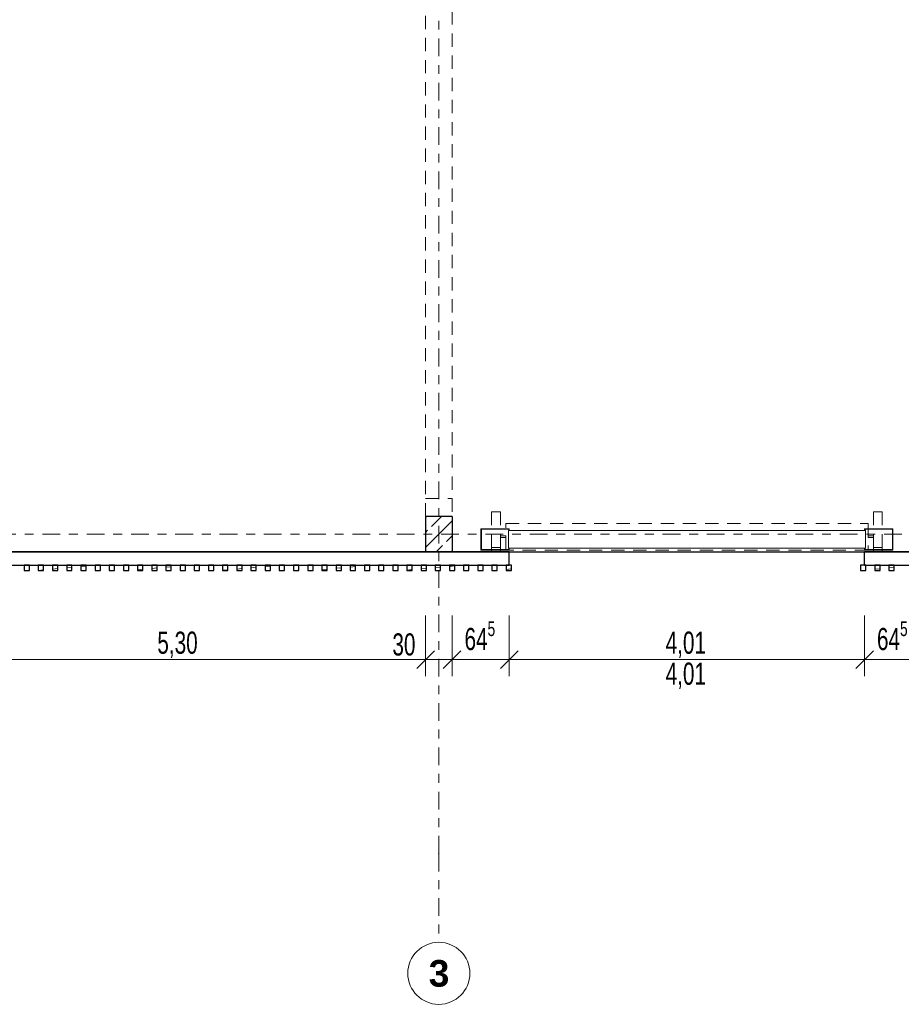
# Model space of a CAD drawing. Header units: metres. Extents: x -3.3 to 34.5, y -5.3 to 16.4.
# Tile 4 of 12: x 6.5 to 16.4, y -5.3 to 5.8. Entities that reach past the tile are written whole.
import ezdxf

# ---------------------------------------------------------------- set-up
doc = ezdxf.new("R2010")
doc.units = ezdxf.units.M
doc.header["$MEASUREMENT"] = 0
doc.set_wipeout_variables(frame=1)
for name, pattern in [('Raster', [0.4, 0.2, -0.1, 0, -0.1]), ('Strichlinie eng', [0.23, 0.15, -0.08]), ('Untersicht', [0.2, 0.15, -0.05]), ('Wipeout_Contour', [1, 0, -1])]:
    doc.linetypes.add(name, pattern=pattern)
for name, color, linetype in [('Neubau_10 Fassade', 7, 'Continuous'), ('Neubau_10 Stütze', 7, 'Continuous'), ('Neubau_20 Decke Roh', 7, 'Continuous'), ('Neubau_20 Träger', 7, 'Continuous'), ('Neubau_86 Achsraster', 7, 'Continuous'), ('Neubau_93 1_100 Bemaßung', 7, 'Continuous')]:
    doc.layers.add(name, color=color, linetype=linetype)
doc.styles.add('ERSTELLTER_STIL_1', font='GOTHIC.TTF', dxfattribs={"width": 0.7})
doc.styles.add('ERSTELLTER_STIL_2', font='arial.ttf')
doc.styles.add('ERSTELLTER_STIL_3', font='arialbd.ttf')
doc.dimstyles.new('ERSTELLTER_STIL__2', dxfattribs={"dimtxt": 0.25, "dimasz": 0.190285, "dimexe": 0.18, "dimexo": 0.5, "dimgap": 0, "dimtad": 1, "dimtih": 1, "dimtoh": 1, "dimzin": 0, "dimdsep": 46, "dimtxsty": 'ERSTELLTER_STIL_2', "dimblk": 'ARROWHEAD_6', "dimblk1": 'ARROWHEAD_6', "dimblk2": 'ARROWHEAD_6', "dimcen": 0.09, "dimclrd": 7, "dimclre": 7, "dimclrt": 7, "dimazin": 0, "dimtfac": 1, "dimtdec": 4, "dimtmove": 0, "dimatfit": 3, "dimfxl": 1, "dimtolj": 1, "dimtzin": 0, "dimarcsym": 0})
doc.dimstyles.new('ERSTELLTER_STIL__3', dxfattribs={"dimtxt": 0.25, "dimasz": 0.190285, "dimexe": 0.18, "dimexo": 0.5, "dimgap": 0, "dimtad": 1, "dimtih": 1, "dimtoh": 1, "dimzin": 0, "dimdsep": 46, "dimtxsty": 'ERSTELLTER_STIL_1', "dimblk": 'ARROWHEAD_6', "dimblk1": 'ARROWHEAD_6', "dimblk2": 'ARROWHEAD_6', "dimcen": 0.09, "dimclrd": 7, "dimclre": 7, "dimclrt": 7, "dimazin": 0, "dimtfac": 1, "dimtdec": 4, "dimtmove": 0, "dimatfit": 3, "dimfxl": 1, "dimtolj": 1, "dimtzin": 0, "dimarcsym": 0})
pattern_1 = [(5, (0, 0), (-0.007844, 0.0896575), [])]

# ---------------------------------------------------------------- blocks, each defined once
blk = doc.blocks.new('*D5')
at = {"layer": 'Neubau_93 1_100 Bemaßung', "color": 7, "linetype": 'Continuous', "lineweight": 13, "transparency": 16777216}
for p, q in [((5.6, 14.124), (5.6, 14.811)), ((11.2, 14.124), (11.2, 14.811)), ((5.7, 14.724), (5.5, 14.524)), ((11.3, 14.724), (11.1, 14.524))]:
    blk.add_line(p, q, dxfattribs=at)
at = {"color": 254, "linetype": 'Wipeout_Contour', "lineweight": 0, "ltscale": 68.081289, "transparency": 16777216}
blk.add_wipeout([(8.016, 14.624), (8.784, 14.624), (8.784, 14.974), (8.016, 14.974)], dxfattribs=at).dxf.layer = 'Neubau_93 1_100 Bemaßung'
at = {"layer": 'Neubau_93 1_100 Bemaßung', "color": 7, "linetype": 'Continuous', "lineweight": 13, "transparency": 16777216}
blk.add_line((5.6, 14.624), (11.2, 14.624), dxfattribs=at)
at = {"layer": 'Neubau_93 1_100 Bemaßung', "color": 7, "lineweight": 13, "transparency": 16777216, "insert": (8.066, 14.674), "char_height": 0.25, "attachment_point": 7, "style": 'ERSTELLTER_STIL_2'}
blk.add_mtext('\\A1;5,60', dxfattribs=at)
blk = doc.blocks.new('ARROWHEAD_6')
at = {"color": 0, "linetype": 'Continuous', "lineweight": 0}
for p, q in [((0, 0), (-1, 0)), ((-0.5, -0.5), (0.5, 0.5))]:
    blk.add_line(p, q, dxfattribs=at)
blk = doc.blocks.new('*D6')
at = {"layer": 'Neubau_93 1_100 Bemaßung', "color": 7, "linetype": 'Continuous', "lineweight": 13, "transparency": 16777216}
for p, q in [((11.2, 14.124), (11.2, 14.811)), ((22.4, 14.124), (22.4, 14.811)), ((11.3, 14.724), (11.1, 14.524)), ((22.5, 14.724), (22.3, 14.524))]:
    blk.add_line(p, q, dxfattribs=at)
at = {"color": 254, "linetype": 'Wipeout_Contour', "lineweight": 0, "ltscale": 89.557691, "transparency": 16777216}
blk.add_wipeout([(16.334, 14.624), (17.266, 14.624), (17.266, 14.974), (16.334, 14.974)], dxfattribs=at).dxf.layer = 'Neubau_93 1_100 Bemaßung'
at = {"layer": 'Neubau_93 1_100 Bemaßung', "color": 7, "linetype": 'Continuous', "lineweight": 13, "transparency": 16777216}
blk.add_line((11.2, 14.624), (22.4, 14.624), dxfattribs=at)
at = {"layer": 'Neubau_93 1_100 Bemaßung', "color": 7, "lineweight": 13, "transparency": 16777216, "insert": (16.384, 14.674), "char_height": 0.25, "attachment_point": 7, "style": 'ERSTELLTER_STIL_2'}
blk.add_mtext('\\A1;11,20', dxfattribs=at)
blk = doc.blocks.new('*D18')
at = {"layer": 'Neubau_93 1_100 Bemaßung', "color": 7, "linetype": 'Continuous', "lineweight": 13, "transparency": 16777216}
for p, q in [((5.75, -1.605), (5.75, -0.917)), ((11.05, -1.605), (11.05, -0.917)), ((5.85, -1.317), (5.65, -1.518)), ((11.15, -1.317), (10.95, -1.518)), ((5.45, -1.417), (5.75, -1.417)), ((5.75, -1.417), (11.05, -1.417))]:
    blk.add_line(p, q, dxfattribs=at)
at = {"layer": 'Neubau_93 1_100 Bemaßung', "color": 7, "lineweight": 13, "transparency": 16777216, "char_height": 0.25, "attachment_point": 7, "style": 'ERSTELLTER_STIL_1'}
for s, insert in [('\\A1;5,30', (8.023, -1.397)), ('\\A1;30', (10.676, -1.374))]:
    blk.add_mtext(s, dxfattribs=dict(at, insert=insert))
blk = doc.blocks.new('*D19')
at = {"layer": 'Neubau_93 1_100 Bemaßung', "color": 7, "linetype": 'Continuous', "lineweight": 13, "transparency": 16777216}
for p, q in [((11.05, -1.605), (11.05, -0.917)), ((11.35, -1.605), (11.35, -0.917)), ((11.15, -1.317), (10.95, -1.518)), ((11.45, -1.317), (11.25, -1.518)), ((11.05, -1.417), (11.35, -1.417))]:
    blk.add_line(p, q, dxfattribs=at)
blk = doc.blocks.new('*D20')
at = {"layer": 'Neubau_93 1_100 Bemaßung', "color": 7, "linetype": 'Continuous', "lineweight": 13, "transparency": 16777216}
for p, q in [((11.35, -1.605), (11.35, -0.917)), ((11.995, -1.605), (11.995, -0.917)), ((11.45, -1.317), (11.25, -1.518)), ((12.095, -1.317), (11.895, -1.518)), ((11.35, -1.417), (11.995, -1.417))]:
    blk.add_line(p, q, dxfattribs=at)
at = {"layer": 'Neubau_93 1_100 Bemaßung', "color": 7, "lineweight": 13, "transparency": 16777216, "insert": (11.49, -1.382), "char_height": 0.25, "attachment_point": 7, "style": 'ERSTELLTER_STIL_1'}
blk.add_mtext('\\A1;64{\\H0.66x;\\S5^  ;}', dxfattribs=at)
blk = doc.blocks.new('*D21')
at = {"layer": 'Neubau_93 1_100 Bemaßung', "color": 7, "linetype": 'Continuous', "lineweight": 13, "transparency": 16777216}
for p, q in [((11.995, -1.605), (11.995, -0.917)), ((16.005, -1.605), (16.005, -0.917)), ((12.095, -1.317), (11.895, -1.518)), ((16.105, -1.317), (15.905, -1.518)), ((11.995, -1.417), (16.005, -1.417))]:
    blk.add_line(p, q, dxfattribs=at)
at = {"layer": 'Neubau_93 1_100 Bemaßung', "color": 7, "lineweight": 13, "transparency": 16777216, "char_height": 0.25, "attachment_point": 7, "style": 'ERSTELLTER_STIL_1'}
for insert in [(13.76, -1.397), (13.76, -1.747)]:
    blk.add_mtext('\\A1;4,01', dxfattribs=dict(at, insert=insert))
blk = doc.blocks.new('*D22')
at = {"layer": 'Neubau_93 1_100 Bemaßung', "color": 7, "linetype": 'Continuous', "lineweight": 13, "transparency": 16777216}
for p, q in [((16.005, -1.605), (16.005, -0.917)), ((16.65, -1.605), (16.65, -0.917)), ((16.105, -1.317), (15.905, -1.518)), ((16.75, -1.317), (16.55, -1.518)), ((16.005, -1.417), (16.65, -1.417))]:
    blk.add_line(p, q, dxfattribs=at)
at = {"layer": 'Neubau_93 1_100 Bemaßung', "color": 7, "lineweight": 13, "transparency": 16777216, "insert": (16.145, -1.382), "char_height": 0.25, "attachment_point": 7, "style": 'ERSTELLTER_STIL_1'}
blk.add_mtext('\\A1;64{\\H0.66x;\\S5^  ;}', dxfattribs=at)

msp = doc.modelspace()

# ---------------------------------------------------------------- hatches: boundary and pattern name
at = {"layer": 'Neubau_10 Fassade', "linetype": 'Continuous', "lineweight": 0, "true_color": 0x000000}
h = msp.add_hatch(dxfattribs=at)
h.set_pattern_fill('HOLZ_VOLLHOLZ_LÄNGSHOLZ', color=18, style=0, pattern_type=2)
h.set_pattern_definition(pattern_1)
h.paths.add_polyline_path([(6.52, -0.41), (6.58, -0.41), (6.58, -0.35), (6.52, -0.35)])
h = msp.add_hatch(dxfattribs=at)
h.set_pattern_fill('HOLZ_VOLLHOLZ_LÄNGSHOLZ', color=18, style=0, pattern_type=2)
h.set_pattern_definition(pattern_1)
h.paths.add_polyline_path([(6.68, -0.41), (6.74, -0.41), (6.74, -0.35), (6.68, -0.35)])
h = msp.add_hatch(dxfattribs=at)
h.set_pattern_fill('HOLZ_VOLLHOLZ_LÄNGSHOLZ', color=18, style=0, pattern_type=2)
h.set_pattern_definition(pattern_1)
h.paths.add_polyline_path([(6.84, -0.41), (6.9, -0.41), (6.9, -0.35), (6.84, -0.35)])
h = msp.add_hatch(dxfattribs=at)
h.set_pattern_fill('HOLZ_VOLLHOLZ_LÄNGSHOLZ', color=18, style=0, pattern_type=2)
h.set_pattern_definition(pattern_1)
h.paths.add_polyline_path([(7, -0.41), (7.06, -0.41), (7.06, -0.35), (7, -0.35)])
h = msp.add_hatch(dxfattribs=at)
h.set_pattern_fill('HOLZ_VOLLHOLZ_LÄNGSHOLZ', color=18, style=0, pattern_type=2)
h.set_pattern_definition(pattern_1)
h.paths.add_polyline_path([(7.16, -0.41), (7.22, -0.41), (7.22, -0.35), (7.16, -0.35)])
h = msp.add_hatch(dxfattribs=at)
h.set_pattern_fill('HOLZ_VOLLHOLZ_LÄNGSHOLZ', color=18, style=0, pattern_type=2)
h.set_pattern_definition(pattern_1)
h.paths.add_polyline_path([(7.32, -0.41), (7.38, -0.41), (7.38, -0.35), (7.32, -0.35)])
h = msp.add_hatch(dxfattribs=at)
h.set_pattern_fill('HOLZ_VOLLHOLZ_LÄNGSHOLZ', color=18, style=0, pattern_type=2)
h.set_pattern_definition(pattern_1)
h.paths.add_polyline_path([(7.48, -0.41), (7.54, -0.41), (7.54, -0.35), (7.48, -0.35)])
h = msp.add_hatch(dxfattribs=at)
h.set_pattern_fill('HOLZ_VOLLHOLZ_LÄNGSHOLZ', color=18, style=0, pattern_type=2)
h.set_pattern_definition(pattern_1)
h.paths.add_polyline_path([(7.64, -0.41), (7.7, -0.41), (7.7, -0.35), (7.64, -0.35)])
h = msp.add_hatch(dxfattribs=at)
h.set_pattern_fill('HOLZ_VOLLHOLZ_LÄNGSHOLZ', color=18, style=0, pattern_type=2)
h.set_pattern_definition(pattern_1)
h.paths.add_polyline_path([(7.8, -0.41), (7.86, -0.41), (7.86, -0.35), (7.8, -0.35)])
h = msp.add_hatch(dxfattribs=at)
h.set_pattern_fill('HOLZ_VOLLHOLZ_LÄNGSHOLZ', color=18, style=0, pattern_type=2)
h.set_pattern_definition(pattern_1)
h.paths.add_polyline_path([(7.96, -0.41), (8.02, -0.41), (8.02, -0.35), (7.96, -0.35)])
h = msp.add_hatch(dxfattribs=at)
h.set_pattern_fill('HOLZ_VOLLHOLZ_LÄNGSHOLZ', color=18, style=0, pattern_type=2)
h.set_pattern_definition(pattern_1)
h.paths.add_polyline_path([(8.12, -0.41), (8.18, -0.41), (8.18, -0.35), (8.12, -0.35)])
h = msp.add_hatch(dxfattribs=at)
h.set_pattern_fill('HOLZ_VOLLHOLZ_LÄNGSHOLZ', color=18, style=0, pattern_type=2)
h.set_pattern_definition(pattern_1)
h.paths.add_polyline_path([(8.28, -0.41), (8.34, -0.41), (8.34, -0.35), (8.28, -0.35)])
h = msp.add_hatch(dxfattribs=at)
h.set_pattern_fill('HOLZ_VOLLHOLZ_LÄNGSHOLZ', color=18, style=0, pattern_type=2)
h.set_pattern_definition(pattern_1)
h.paths.add_polyline_path([(8.44, -0.41), (8.5, -0.41), (8.5, -0.35), (8.44, -0.35)])
h = msp.add_hatch(dxfattribs=at)
h.set_pattern_fill('HOLZ_VOLLHOLZ_LÄNGSHOLZ', color=18, style=0, pattern_type=2)
h.set_pattern_definition(pattern_1)
h.paths.add_polyline_path([(8.6, -0.41), (8.66, -0.41), (8.66, -0.35), (8.6, -0.35)])
h = msp.add_hatch(dxfattribs=at)
h.set_pattern_fill('HOLZ_VOLLHOLZ_LÄNGSHOLZ', color=18, style=0, pattern_type=2)
h.set_pattern_definition(pattern_1)
h.paths.add_polyline_path([(8.76, -0.41), (8.82, -0.41), (8.82, -0.35), (8.76, -0.35)])
h = msp.add_hatch(dxfattribs=at)
h.set_pattern_fill('HOLZ_VOLLHOLZ_LÄNGSHOLZ', color=18, style=0, pattern_type=2)
h.set_pattern_definition(pattern_1)
h.paths.add_polyline_path([(8.92, -0.41), (8.98, -0.41), (8.98, -0.35), (8.92, -0.35)])
h = msp.add_hatch(dxfattribs=at)
h.set_pattern_fill('HOLZ_VOLLHOLZ_LÄNGSHOLZ', color=18, style=0, pattern_type=2)
h.set_pattern_definition(pattern_1)
h.paths.add_polyline_path([(9.08, -0.41), (9.14, -0.41), (9.14, -0.35), (9.08, -0.35)])
h = msp.add_hatch(dxfattribs=at)
h.set_pattern_fill('HOLZ_VOLLHOLZ_LÄNGSHOLZ', color=18, style=0, pattern_type=2)
h.set_pattern_definition(pattern_1)
h.paths.add_polyline_path([(9.24, -0.41), (9.3, -0.41), (9.3, -0.35), (9.24, -0.35)])
h = msp.add_hatch(dxfattribs=at)
h.set_pattern_fill('HOLZ_VOLLHOLZ_LÄNGSHOLZ', color=18, style=0, pattern_type=2)
h.set_pattern_definition(pattern_1)
h.paths.add_polyline_path([(9.4, -0.41), (9.46, -0.41), (9.46, -0.35), (9.4, -0.35)])
h = msp.add_hatch(dxfattribs=at)
h.set_pattern_fill('HOLZ_VOLLHOLZ_LÄNGSHOLZ', color=18, style=0, pattern_type=2)
h.set_pattern_definition(pattern_1)
h.paths.add_polyline_path([(9.56, -0.41), (9.62, -0.41), (9.62, -0.35), (9.56, -0.35)])
h = msp.add_hatch(dxfattribs=at)
h.set_pattern_fill('HOLZ_VOLLHOLZ_LÄNGSHOLZ', color=18, style=0, pattern_type=2)
h.set_pattern_definition(pattern_1)
h.paths.add_polyline_path([(9.72, -0.41), (9.78, -0.41), (9.78, -0.35), (9.72, -0.35)])
h = msp.add_hatch(dxfattribs=at)
h.set_pattern_fill('HOLZ_VOLLHOLZ_LÄNGSHOLZ', color=18, style=0, pattern_type=2)
h.set_pattern_definition(pattern_1)
h.paths.add_polyline_path([(9.88, -0.41), (9.94, -0.41), (9.94, -0.35), (9.88, -0.35)])
h = msp.add_hatch(dxfattribs=at)
h.set_pattern_fill('HOLZ_VOLLHOLZ_LÄNGSHOLZ', color=18, style=0, pattern_type=2)
h.set_pattern_definition(pattern_1)
h.paths.add_polyline_path([(10.04, -0.41), (10.1, -0.41), (10.1, -0.35), (10.04, -0.35)])
h = msp.add_hatch(dxfattribs=at)
h.set_pattern_fill('HOLZ_VOLLHOLZ_LÄNGSHOLZ', color=18, style=0, pattern_type=2)
h.set_pattern_definition(pattern_1)
h.paths.add_polyline_path([(10.2, -0.41), (10.26, -0.41), (10.26, -0.35), (10.2, -0.35)])
h = msp.add_hatch(dxfattribs=at)
h.set_pattern_fill('HOLZ_VOLLHOLZ_LÄNGSHOLZ', color=18, style=0, pattern_type=2)
h.set_pattern_definition(pattern_1)
h.paths.add_polyline_path([(10.36, -0.41), (10.42, -0.41), (10.42, -0.35), (10.36, -0.35)])
h = msp.add_hatch(dxfattribs=at)
h.set_pattern_fill('HOLZ_VOLLHOLZ_LÄNGSHOLZ', color=18, style=0, pattern_type=2)
h.set_pattern_definition(pattern_1)
h.paths.add_polyline_path([(10.52, -0.41), (10.58, -0.41), (10.58, -0.35), (10.52, -0.35)])
h = msp.add_hatch(dxfattribs=at)
h.set_pattern_fill('HOLZ_VOLLHOLZ_LÄNGSHOLZ', color=18, style=0, pattern_type=2)
h.set_pattern_definition(pattern_1)
h.paths.add_polyline_path([(10.68, -0.41), (10.74, -0.41), (10.74, -0.35), (10.68, -0.35)])
h = msp.add_hatch(dxfattribs=at)
h.set_pattern_fill('HOLZ_VOLLHOLZ_LÄNGSHOLZ', color=18, style=0, pattern_type=2)
h.set_pattern_definition(pattern_1)
h.paths.add_polyline_path([(10.84, -0.41), (10.9, -0.41), (10.9, -0.35), (10.84, -0.35)])
h = msp.add_hatch(dxfattribs=at)
h.set_pattern_fill('HOLZ_VOLLHOLZ_LÄNGSHOLZ', color=18, style=0, pattern_type=2)
h.set_pattern_definition(pattern_1)
h.paths.add_polyline_path([(11, -0.41), (11.06, -0.41), (11.06, -0.35), (11, -0.35)])
h = msp.add_hatch(dxfattribs=at)
h.set_pattern_fill('HOLZ_VOLLHOLZ_LÄNGSHOLZ', color=18, style=0, pattern_type=2)
h.set_pattern_definition(pattern_1)
h.paths.add_polyline_path([(11.16, -0.41), (11.22, -0.41), (11.22, -0.35), (11.16, -0.35)])
h = msp.add_hatch(dxfattribs=at)
h.set_pattern_fill('HOLZ_VOLLHOLZ_LÄNGSHOLZ', color=18, style=0, pattern_type=2)
h.set_pattern_definition(pattern_1)
h.paths.add_polyline_path([(11.32, -0.41), (11.38, -0.41), (11.38, -0.35), (11.32, -0.35)])
h = msp.add_hatch(dxfattribs=at)
h.set_pattern_fill('HOLZ_VOLLHOLZ_LÄNGSHOLZ', color=18, style=0, pattern_type=2)
h.set_pattern_definition(pattern_1)
h.paths.add_polyline_path([(11.48, -0.41), (11.54, -0.41), (11.54, -0.35), (11.48, -0.35)])
h = msp.add_hatch(dxfattribs=at)
h.set_pattern_fill('HOLZ_VOLLHOLZ_LÄNGSHOLZ', color=18, style=0, pattern_type=2)
h.set_pattern_definition(pattern_1)
h.paths.add_polyline_path([(11.64, -0.41), (11.7, -0.41), (11.7, -0.35), (11.64, -0.35)])
h = msp.add_hatch(dxfattribs=at)
h.set_pattern_fill('HOLZ_VOLLHOLZ_LÄNGSHOLZ', color=18, style=0, pattern_type=2)
h.set_pattern_definition(pattern_1)
h.paths.add_polyline_path([(11.8, -0.41), (11.86, -0.41), (11.86, -0.35), (11.8, -0.35)])
h = msp.add_hatch(dxfattribs=at)
h.set_pattern_fill('HOLZ_VOLLHOLZ_LÄNGSHOLZ', color=18, style=0, pattern_type=2)
h.set_pattern_definition(pattern_1)
h.paths.add_polyline_path([(11.96, -0.41), (12.02, -0.41), (12.02, -0.35), (11.96, -0.35)])
h = msp.add_hatch(dxfattribs=at)
h.set_pattern_fill('HOLZ_VOLLHOLZ_LÄNGSHOLZ', color=18, style=0, pattern_type=2)
h.set_pattern_definition(pattern_1)
h.paths.add_polyline_path([(15.96, -0.41), (16.02, -0.41), (16.02, -0.35), (15.96, -0.35)])
h = msp.add_hatch(dxfattribs=at)
h.set_pattern_fill('HOLZ_VOLLHOLZ_LÄNGSHOLZ', color=18, style=0, pattern_type=2)
h.set_pattern_definition(pattern_1)
h.paths.add_polyline_path([(16.12, -0.41), (16.18, -0.41), (16.18, -0.35), (16.12, -0.35)])
h = msp.add_hatch(dxfattribs=at)
h.set_pattern_fill('HOLZ_VOLLHOLZ_LÄNGSHOLZ', color=18, style=0, pattern_type=2)
h.set_pattern_definition(pattern_1)
h.paths.add_polyline_path([(16.28, -0.41), (16.34, -0.41), (16.34, -0.35), (16.28, -0.35)])
at = {"layer": 'Neubau_10 Stütze', "linetype": 'Continuous', "lineweight": 0, "true_color": 0x000000}
h = msp.add_hatch(dxfattribs=at)
h.set_pattern_fill('BETON_STAHLBETON', color=18, style=0, pattern_type=2)
h.set_pattern_definition([(45, (0, 0), (-0.1697056, 0.1697056), []), (45, (-0.08485, 0.08485), (-0.1697056, 0.1697056), [0.18, -0.06])])
h.paths.add_polyline_path([(11.35, -0.2), (11.35, 0.2), (11.05, 0.2), (11.05, -0.2)])

# ---------------------------------------------------------------- linework, layer by layer
at = {"layer": 'Neubau_10 Fassade', "color": 7, "linetype": 'Strichlinie eng', "lineweight": 13}
for p, q in [((11.895, 0.25), (11.795, 0.25)), ((11.795, 0.25), (11.795, -0.15)), ((11.895, -0.15), (11.895, 0.25)), ((16.105, -0.15), (16.105, 0.25)), ((16.105, 0.25), (16.205, 0.25)), ((16.205, 0.25), (16.205, -0.15)), ((11.955, -0.18), (11.955, 0.12)), ((11.955, 0.12), (16.045, 0.12)), ((16.045, 0.12), (16.045, -0.18)), ((11.895, -0.02), (11.955, -0.02)), ((11.895, -0.04), (11.895, -0.02)), ((11.955, -0.04), (11.895, -0.04)), ((11.955, -0.02), (11.955, -0.04)), ((16.105, -0.02), (16.045, -0.02)), ((16.045, -0.02), (16.045, -0.04)), ((16.045, -0.04), (16.105, -0.04)), ((16.105, -0.04), (16.105, -0.02)), ((11.895, -0.15), (11.795, -0.15)), ((11.795, -0.15), (11.795, -0.2)), ((11.795, -0.15), (11.895, -0.15)), ((11.795, -0.2), (11.895, -0.2)), ((11.895, -0.2), (11.895, -0.15)), ((16.045, -0.18), (11.955, -0.18)), ((16.105, -0.2), (16.105, -0.15)), ((16.105, -0.15), (16.205, -0.15)), ((16.205, -0.15), (16.105, -0.15)), ((16.205, -0.2), (16.105, -0.2)), ((16.205, -0.15), (16.205, -0.2))]:
    msp.add_line(p, q, dxfattribs=at)
at = {"layer": 'Neubau_10 Fassade', "color": 7, "linetype": 'Continuous', "lineweight": 18}
for p, q in [((11.995, 0.06), (11.675, 0.06)), ((11.675, 0.06), (11.675, -0.18)), ((11.68, -0.175), (11.68, 0.055)), ((11.68, 0.055), (11.99, 0.055)), ((16.015, 0.04), (11.985, 0.04)), ((11.985, 0.04), (11.985, -0.16)), ((11.99, 0.055), (11.99, 0.04)), ((11.99, 0.04), (11.995, 0.04)), ((11.995, 0.04), (11.995, 0.06)), ((16.005, 0.04), (16.005, 0.06)), ((16.005, 0.06), (16.325, 0.06)), ((16.01, 0.04), (16.005, 0.04)), ((16.32, 0.055), (16.01, 0.055)), ((16.01, 0.055), (16.01, 0.04)), ((16.015, -0.16), (16.015, 0.04)), ((16.32, -0.175), (16.32, 0.055)), ((16.325, 0.06), (16.325, -0.18)), ((11.675, -0.18), (11.995, -0.18)), ((11.99, -0.175), (11.68, -0.175)), ((11.985, -0.16), (16.015, -0.16)), ((11.995, -0.16), (11.99, -0.16)), ((11.99, -0.16), (11.99, -0.175)), ((11.995, -0.18), (11.995, -0.16)), ((16.005, -0.16), (16.01, -0.16)), ((16.005, -0.18), (16.005, -0.16)), ((16.325, -0.18), (16.005, -0.18)), ((16.01, -0.16), (16.01, -0.175)), ((16.01, -0.175), (16.32, -0.175))]:
    msp.add_line(p, q, dxfattribs=at)
at = {"layer": 'Neubau_10 Fassade', "color": 7, "linetype": 'Continuous', "lineweight": 25}
for p, q in [((11.995, -0.35), (11.995, -0.2)), ((11.995, -0.35), (11.995, -0.2)), ((16.005, -0.35), (16.005, -0.2)), ((16.005, -0.35), (16.005, -0.2))]:
    msp.add_line(p, q, dxfattribs=at)
at = {"layer": 'Neubau_10 Fassade', "color": 7, "linetype": 'Continuous', "lineweight": 25, "flags": 128}
for points in [[(11.995, -0.2), (-0.15, -0.2)], [(29.95, -0.2), (16.005, -0.2)], [(-0.15, -0.35), (11.995, -0.35)], [(16.005, -0.35), (30.1, -0.35)]]:
    msp.add_lwpolyline(points, dxfattribs=at)
for points in [[(6.52, -0.41), (6.58, -0.41), (6.58, -0.35), (6.52, -0.35)], [(6.68, -0.41), (6.74, -0.41), (6.74, -0.35), (6.68, -0.35)], [(6.84, -0.41), (6.9, -0.41), (6.9, -0.35), (6.84, -0.35)], [(7, -0.41), (7.06, -0.41), (7.06, -0.35), (7, -0.35)], [(7.16, -0.41), (7.22, -0.41), (7.22, -0.35), (7.16, -0.35)], [(7.32, -0.41), (7.38, -0.41), (7.38, -0.35), (7.32, -0.35)], [(7.48, -0.41), (7.54, -0.41), (7.54, -0.35), (7.48, -0.35)], [(7.64, -0.41), (7.7, -0.41), (7.7, -0.35), (7.64, -0.35)], [(7.8, -0.41), (7.86, -0.41), (7.86, -0.35), (7.8, -0.35)], [(7.96, -0.41), (8.02, -0.41), (8.02, -0.35), (7.96, -0.35)], [(8.12, -0.41), (8.18, -0.41), (8.18, -0.35), (8.12, -0.35)], [(8.28, -0.41), (8.34, -0.41), (8.34, -0.35), (8.28, -0.35)], [(8.44, -0.41), (8.5, -0.41), (8.5, -0.35), (8.44, -0.35)], [(8.6, -0.41), (8.66, -0.41), (8.66, -0.35), (8.6, -0.35)], [(8.76, -0.41), (8.82, -0.41), (8.82, -0.35), (8.76, -0.35)], [(8.92, -0.41), (8.98, -0.41), (8.98, -0.35), (8.92, -0.35)], [(9.08, -0.41), (9.14, -0.41), (9.14, -0.35), (9.08, -0.35)], [(9.24, -0.41), (9.3, -0.41), (9.3, -0.35), (9.24, -0.35)], [(9.4, -0.41), (9.46, -0.41), (9.46, -0.35), (9.4, -0.35)], [(9.56, -0.41), (9.62, -0.41), (9.62, -0.35), (9.56, -0.35)], [(9.72, -0.41), (9.78, -0.41), (9.78, -0.35), (9.72, -0.35)], [(9.88, -0.41), (9.94, -0.41), (9.94, -0.35), (9.88, -0.35)], [(10.04, -0.41), (10.1, -0.41), (10.1, -0.35), (10.04, -0.35)], [(10.2, -0.41), (10.26, -0.41), (10.26, -0.35), (10.2, -0.35)], [(10.36, -0.41), (10.42, -0.41), (10.42, -0.35), (10.36, -0.35)], [(10.52, -0.41), (10.58, -0.41), (10.58, -0.35), (10.52, -0.35)], [(10.68, -0.41), (10.74, -0.41), (10.74, -0.35), (10.68, -0.35)], [(10.84, -0.41), (10.9, -0.41), (10.9, -0.35), (10.84, -0.35)], [(11, -0.41), (11.06, -0.41), (11.06, -0.35), (11, -0.35)], [(11.16, -0.41), (11.22, -0.41), (11.22, -0.35), (11.16, -0.35)], [(11.32, -0.41), (11.38, -0.41), (11.38, -0.35), (11.32, -0.35)], [(11.48, -0.41), (11.54, -0.41), (11.54, -0.35), (11.48, -0.35)], [(11.64, -0.41), (11.7, -0.41), (11.7, -0.35), (11.64, -0.35)], [(11.8, -0.41), (11.86, -0.41), (11.86, -0.35), (11.8, -0.35)], [(11.96, -0.41), (12.02, -0.41), (12.02, -0.35), (11.96, -0.35)], [(15.96, -0.41), (16.02, -0.41), (16.02, -0.35), (15.96, -0.35)], [(16.12, -0.41), (16.18, -0.41), (16.18, -0.35), (16.12, -0.35)], [(16.28, -0.41), (16.34, -0.41), (16.34, -0.35), (16.28, -0.35)]]:
    msp.add_lwpolyline(points, close=True, dxfattribs=at)
at = {"layer": 'Neubau_10 Stütze', "color": 7, "linetype": 'Continuous', "lineweight": 25}
for p, q in [((11.35, 0.2), (11.05, 0.2)), ((11.05, 0.2), (11.05, -0.2)), ((11.35, 0.2), (11.35, -0.2)), ((11.35, -0.2), (11.05, -0.2))]:
    msp.add_line(p, q, dxfattribs=at)
at = {"layer": 'Neubau_10 Stütze', "color": 7, "linetype": 'Untersicht', "lineweight": 18, "flags": 128}
for points in [[(11.05, 0.2), (11.05, 0.4)], [(11.05, 0.4), (11.35, 0.4)], [(11.35, 0.4), (11.35, 0.2)], [(11.05, -0.2), (11.05, 0.2)], [(11.05, 0.2), (11.35, 0.2)], [(11.35, 0.2), (11.35, -0.2)], [(11.35, -0.2), (11.05, -0.2)]]:
    msp.add_lwpolyline(points, dxfattribs=at)
at = {"layer": 'Neubau_20 Decke Roh', "color": 7, "linetype": 'Continuous', "lineweight": 25, "flags": 128}
msp.add_lwpolyline([(29.95, 13.4), (-0.15, 13.4), (-0.15, -0.2), (29.95, -0.2), (29.95, 1.79)], dxfattribs=at)
at = {"layer": 'Neubau_20 Träger', "color": 7, "linetype": 'Untersicht', "lineweight": 13, "flags": 128}
for points in [[(11.05, 0.2), (11.05, 6.4)], [(11.35, 6.4), (11.35, 0.2)], [(11.35, 0.2), (11.05, 0.2)]]:
    msp.add_lwpolyline(points, dxfattribs=at)
at = {"layer": 'Neubau_86 Achsraster', "color": 7, "linetype": 'Raster', "lineweight": 13}
for p, q in [((11.2, 14.593), (11.2, -3.607)), ((-1.274, 0), (33.526, 0)), ((11.2, -3.607), (11.2, -4.607))]:
    msp.add_line(p, q, dxfattribs=at)
at = {"layer": 'Neubau_86 Achsraster', "color": 7, "linetype": 'Continuous', "lineweight": 13, "flags": 128}
msp.add_lwpolyline([(11.2, -5.307, 1), (11.2, -4.607, 1)], format="xyb", close=True, dxfattribs=at)
at = {"layer": 'Neubau_86 Achsraster', "color": 7, "linetype": 'Raster', "lineweight": 13}
msp.add_point((11.2, -3.607), dxfattribs=at)
msp.add_point((11.2, -3.607), dxfattribs=at)

# ---------------------------------------------------------------- texts
at = {"layer": 'Neubau_86 Achsraster', "color": 7, "lineweight": 13, "insert": (11.086, -4.807), "char_height": 0.3, "attachment_point": 1, "style": 'ERSTELLTER_STIL_3'}
msp.add_mtext('\\A1;\\pt0;3', dxfattribs=at)

# ---------------------------------------------------------------- next in the draw order: dimensions: what is measured, and where the dimension line sits
at = {"layer": 'Neubau_93 1_100 Bemaßung', "color": 7, "linetype": 'Continuous', "lineweight": 13}
dim = msp.add_linear_dim(base=(11.2, 14.624), p1=(5.6, -3.607), p2=(11.2, -3.607), dimstyle='ERSTELLTER_STIL__2', dxfattribs=at)
dim.commit()
dim.dimension.update_dxf_attribs({"geometry": '*D5', "text_midpoint": (8.39, 14.799), "dimtype": 160})

# ---------------------------------------------------------------- next in the draw order: dimensions: what is measured, and where the dimension line sits
dim = msp.add_linear_dim(base=(22.4, 14.624), p1=(11.2, -3.607), p2=(22.4, -3.607), dimstyle='ERSTELLTER_STIL__2', dxfattribs=at)
dim.commit()
dim.dimension.update_dxf_attribs({"geometry": '*D6', "text_midpoint": (16.803, 14.799), "dimtype": 160})

# ---------------------------------------------------------------- next in the draw order: dimensions: what is measured, and where the dimension line sits
for base, p1, p2, picture, middle in [((11.05, -1.417), (5.75, -0.2), (11.05, -0.2), '*D18', (8.347, -1.242)), ((11.35, -1.417), (11.05, -0.2), (11.35, -0.2), '*D19', (10.866, -1.242)), ((11.995, -1.417430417), (11.35, -0.2), (11.995, -0.2), '*D20', (12.017224, -1.242430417)), ((16.005, -1.417), (11.995, -0.2), (16.005, -0.2), '*D21', (14.084, -1.242)), ((16.65, -1.417430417), (16.005, -0.2), (16.65, -0.2), '*D22', (16.672224, -1.242430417))]:
    dim = msp.add_linear_dim(base=base, p1=p1, p2=p2, dimstyle='ERSTELLTER_STIL__3', dxfattribs=at)
    dim.commit()
    dim.dimension.update_dxf_attribs({"geometry": picture, "text_midpoint": middle, "dimtype": 160})

doc.saveas('drawing.dxf')
